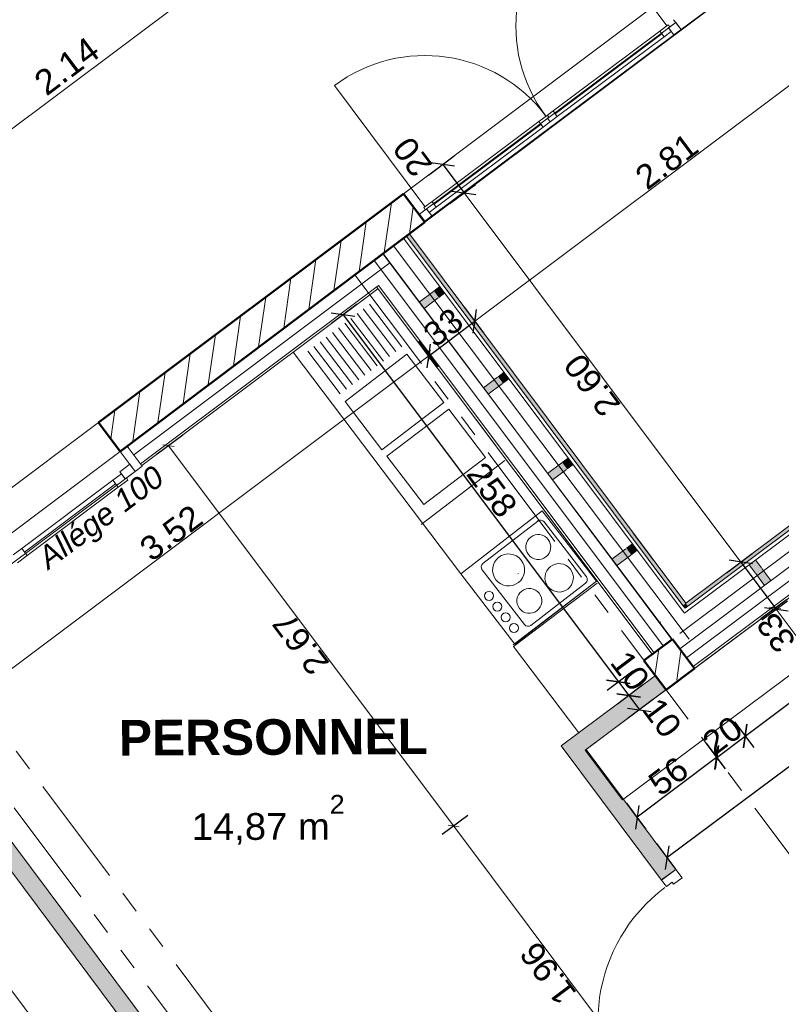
# Model space of a CAD drawing. Extents: x -61922 to 269817, y -51921 to -896.
# Tile 12 of 37: x -48058 to -43774, y -34149 to -28611. Entities that reach past the tile are written whole.
import ezdxf

# ---------------------------------------------------------------- set-up
doc = ezdxf.new("R2010")
doc.units = 0
doc.header["$LTSCALE"] = 0.1
doc.header["$MEASUREMENT"] = 0
doc.linetypes.add('FANTOME2', pattern=[1.25, 0.625, -0.125, 0.125, -0.125, 0.125, -0.125])
doc.layers.get('0').update_dxf_attribs({"lineweight": 9})
doc.layers.get('Defpoints').update_dxf_attribs({"lineweight": 9})
for name, color, linetype, lineweight in [('Cloisons', 7, 'Continuous', 9), ('Cotat_ 1_50', 7, 'Continuous', 9), ('Doublages Inter', 7, 'Continuous', 9), ('Lignes2D', 7, 'Continuous', 9), ('Marques de fenêtre', 7, 'Continuous', 9), ('Mobiliers', 7, 'Continuous', 9), ('Murs Périphériques', 7, 'Continuous', 9), ('Plancher béton', 7, 'Continuous', 9), ('Poteaux', 7, 'Continuous', 9), ('Poutres', 7, 'Continuous', 9), ('Revetement Sols', 7, 'Continuous', 9), ('Texte 2D', 7, 'Continuous', 9)]:
    doc.layers.add(name, color=color, linetype=linetype, lineweight=lineweight)
doc.styles.add('STYLE_GENERE_1', font='arial.ttf')
doc.styles.add('STYLE_GENERE_2', font='swissc.ttf', dxfattribs={"width": 1.25})
doc.styles.add('STYLE_GENERE_6', font='arialbd.ttf')
doc.linetypes.add('ISOLATION', pattern='A,0.0001,-0.1,[134,ltypeshp.shx,S=0.1,R=0,X=-0.1,Y=0],-0.2,[134,ltypeshp.shx,S=0.1,R=180,X=0.1,Y=0],-0.1', length=0.4001)
doc.dimstyles.new('COTATION_EN_M', dxfattribs={"dimtxt": 135, "dimasz": 45, "dimexe": 80, "dimexo": 10, "dimgap": 3, "dimtad": 1, "dimlfac": 0.001, "dimzin": 0, "dimdsep": 46, "dimtxsty": 'STYLE_GENERE_2', "dimblk": 'OBLIQUE', "dimcen": 2.5, "dimclrd": 256, "dimclre": 256, "dimclrt": 256, "dimadec": 0, "dimazin": 0, "dimtfac": 1, "dimtix": 1, "dimtmove": 1, "dimatfit": 3, "dimldrblk": 'OBLIQUE', "dimfxl": 100, "dimfxlon": 1, "dimtfillclr": 256, "dimtolj": 1, "dimtzin": 1, "dimlwd": -1, "dimarcsym": 0})
doc.dimstyles.new('COTE CM', dxfattribs={"dimtxt": 135, "dimasz": 95, "dimexe": 80, "dimexo": 10, "dimgap": 10, "dimtad": 1, "dimdec": 0, "dimlfac": 0.1, "dimzin": 0, "dimtxsty": 'STYLE_GENERE_2', "dimblk": 'OBLIQUE', "dimcen": 0.09, "dimclrd": 256, "dimclre": 256, "dimclrt": 256, "dimadec": 0, "dimazin": 0, "dimtfac": 1, "dimtdec": 0, "dimtmove": 1, "dimatfit": 3, "dimfxl": 100, "dimfxlon": 1, "dimtolj": 1, "dimtzin": 0, "dimarcsym": 0})

# ---------------------------------------------------------------- blocks, each defined once
blk = doc.blocks.new('_Oblique')
at = {"color": 0, "linetype": 'ByBlock', "lineweight": -2}
blk.add_line((-0.5, -0.5), (0.5, 0.5), dxfattribs=at)
blk = doc.blocks.new('*D837')
at = {"lineweight": -2, "transparency": 16777216}
for p, q in [((-41563.2, -31069.5), (-41455.5, -31213.7)), ((-41503.4, -31149.6), (-44417.2, -33324.9)), ((-44477, -33244.8), (-44369.3, -33389))]:
    blk.add_line(p, q, dxfattribs=at)
at = {"layer": 'Defpoints', "color": 0, "transparency": 16777216}
for p in [(-41958, -30540.7), (-44871.8, -32716), (-44417.2, -33324.9)]:
    blk.add_point(p, dxfattribs=at)
at = {"lineweight": -2, "transparency": 16777216, "xscale": 95, "yscale": 95, "zscale": 95}
for p, rotation in [((-41503.4, -31149.6), 36.74354010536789), ((-44417.2, -33324.9), 216.7435401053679)]:
    blk.add_blockref('_Oblique', p, dxfattribs=dict(at, rotation=rotation))
at = {"transparency": 16777216, "insert": (-43007.7, -32173.7), "char_height": 135, "attachment_point": 5, "rotation": 36.7435, "style": 'STYLE_GENERE_2'}
blk.add_mtext('\\A1;364', dxfattribs=at)
blk = doc.blocks.new('*D933')
at = {"lineweight": -2, "ltscale": 10, "transparency": 16777216}
for p, q in [((-45814.4, -30419.8), (-45706.4, -30563.8)), ((-48631.2, -32531.7), (-48523.3, -32675.7))]:
    blk.add_line(p, q, dxfattribs=at)
at = {"ltscale": 10, "transparency": 16777216}
blk.add_line((-48571.2, -32611.7), (-45754.4, -30499.8), dxfattribs=at)
at = {"layer": 'Defpoints', "color": 0, "ltscale": 10, "transparency": 16777216}
for p in [(-46046.4, -30110.3), (-45754.4, -30499.8), (-48854.3, -32234.2)]:
    blk.add_point(p, dxfattribs=at)
at = {"ltscale": 10, "transparency": 16777216, "xscale": 45, "yscale": 45, "zscale": 45}
for p, rotation in [((-45754.4, -30499.8), 36.86038092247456), ((-48571.2, -32611.7), 216.8603809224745)]:
    blk.add_blockref('_Oblique', p, dxfattribs=dict(at, rotation=rotation))
at = {"ltscale": 10, "transparency": 16777216, "insert": (-47206.2, -31497.8), "char_height": 135, "attachment_point": 5, "rotation": 36.8604, "style": 'STYLE_GENERE_2'}
blk.add_mtext('\\A1;3.52', dxfattribs=at)
blk = doc.blocks.new('*D934')
at = {"lineweight": -2, "ltscale": 10, "transparency": 16777216}
for p, q in [((-45557.9, -30227.4), (-45449.9, -30371.5)), ((-45759, -30503.2), (-45497.9, -30307.4)), ((-45819, -30423.2), (-45711, -30567.2))]:
    blk.add_line(p, q, dxfattribs=at)
at = {"layer": 'Defpoints', "color": 0, "ltscale": 10, "transparency": 16777216}
for p in [(-45866.5, -29815.9), (-46051, -30113.7), (-45497.9, -30307.4)]:
    blk.add_point(p, dxfattribs=at)
at = {"lineweight": -2, "ltscale": 10, "transparency": 16777216, "xscale": 95, "yscale": 95, "zscale": 95}
for p, rotation in [((-45497.9, -30307.4), 36.86038092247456), ((-45759, -30503.2), 216.8603809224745)]:
    blk.add_blockref('_Oblique', p, dxfattribs=dict(at, rotation=rotation))
at = {"ltscale": 10, "transparency": 16777216, "insert": (-45675.9, -30341.9), "char_height": 135, "attachment_point": 5, "rotation": 36.8604, "style": 'STYLE_GENERE_2'}
blk.add_mtext('\\A1;33', dxfattribs=at)
blk = doc.blocks.new('*D935')
at = {"lineweight": -2, "ltscale": 10, "transparency": 16777216}
for p, q in [((-43192.3, -28703.8), (-43300.3, -28559.8)), ((-45557.9, -30227.4), (-45449.9, -30371.5))]:
    blk.add_line(p, q, dxfattribs=at)
at = {"ltscale": 10, "transparency": 16777216}
blk.add_line((-45497.9, -30307.4), (-43252.3, -28623.8), dxfattribs=at)
at = {"layer": 'Defpoints', "color": 0, "ltscale": 10, "transparency": 16777216}
for p in [(-43252.3, -28623.8), (-45866.5, -29815.9), (-42062.8, -30210.4)]:
    blk.add_point(p, dxfattribs=at)
at = {"ltscale": 10, "transparency": 16777216, "xscale": 45, "yscale": 45, "zscale": 45}
for p, rotation in [((-43252.3, -28623.8), 36.86038092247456), ((-45497.9, -30307.4), 216.8603809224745)]:
    blk.add_blockref('_Oblique', p, dxfattribs=dict(at, rotation=rotation))
at = {"ltscale": 10, "transparency": 16777216, "insert": (-44418.5, -29407.7), "char_height": 135, "attachment_point": 5, "rotation": 36.8604, "style": 'STYLE_GENERE_2'}
blk.add_mtext('\\A1;2.81', dxfattribs=at)
blk = doc.blocks.new('*D936')
at = {"lineweight": -2, "ltscale": 10, "transparency": 16777216}
for p, q in [((-47140.9, -30947.1), (-47284.9, -31055.1)), ((-45537.1, -33086.2), (-45681.1, -33194.2))]:
    blk.add_line(p, q, dxfattribs=at)
at = {"ltscale": 10, "transparency": 16777216}
blk.add_line((-47220.9, -31007.1), (-45617.1, -33146.2), dxfattribs=at)
at = {"layer": 'Defpoints', "color": 0, "ltscale": 10, "transparency": 16777216}
for p in [(-46043.2, -30124.1), (-44484.7, -32297.1), (-45617.1, -33146.2)]:
    blk.add_point(p, dxfattribs=at)
at = {"ltscale": 10, "transparency": 16777216, "xscale": 45, "yscale": 45, "zscale": 45}
for p, rotation in [((-47220.9, -31007.1), 126.8603809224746), ((-45617.1, -33146.2), 306.8603809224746)]:
    blk.add_blockref('_Oblique', p, dxfattribs=dict(at, rotation=rotation))
at = {"ltscale": 10, "transparency": 16777216, "insert": (-46476.9, -32120.1), "char_height": 135, "attachment_point": 5, "rotation": 126.8604, "style": 'STYLE_GENERE_2'}
blk.add_mtext('\\A1;2.67', dxfattribs=at)
blk = doc.blocks.new('*D937')
at = {"lineweight": -2, "ltscale": 10, "transparency": 16777216}
for p, q in [((-45537.1, -33086.2), (-45681.1, -33194.2)), ((-44358.7, -34658), (-44502.7, -34766))]:
    blk.add_line(p, q, dxfattribs=at)
at = {"ltscale": 10, "transparency": 16777216}
blk.add_line((-45617.1, -33146.2), (-44438.7, -34718), dxfattribs=at)
at = {"layer": 'Defpoints', "color": 0, "ltscale": 10, "transparency": 16777216}
for p in [(-44484.7, -32297.1), (-43836.6, -34266.6), (-44438.7, -34718)]:
    blk.add_point(p, dxfattribs=at)
at = {"ltscale": 10, "transparency": 16777216, "xscale": 45, "yscale": 45, "zscale": 45}
for p, rotation in [((-45617.1, -33146.2), 126.8603809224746), ((-44438.7, -34718), 306.8603809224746)]:
    blk.add_blockref('_Oblique', p, dxfattribs=dict(at, rotation=rotation))
at = {"ltscale": 10, "transparency": 16777216, "insert": (-45085.8, -33975.5), "char_height": 135, "attachment_point": 5, "rotation": 126.8604, "style": 'STYLE_GENERE_2'}
blk.add_mtext('\\A1;1.96', dxfattribs=at)
blk = doc.blocks.new('*D945')
at = {"lineweight": -2, "ltscale": 10, "transparency": 16777216}
for p, q in [((-49175.8, -32475.2), (-49319.8, -32583.2)), ((-46395, -36184.1), (-46539, -36292.1))]:
    blk.add_line(p, q, dxfattribs=at)
at = {"ltscale": 10, "transparency": 16777216}
blk.add_line((-49255.8, -32535.2), (-46475, -36244.1), dxfattribs=at)
at = {"layer": 'Defpoints', "color": 0, "ltscale": 10, "transparency": 16777216}
for p in [(671.9, -896.2), (-48934.3, -32294.2), (-46475, -36244.1)]:
    blk.add_point(p, dxfattribs=at)
at = {"ltscale": 10, "transparency": 16777216, "xscale": 45, "yscale": 45, "zscale": 45}
for p, rotation in [((-49255.8, -32535.2), 126.8603809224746), ((-46475, -36244.1), 306.8603809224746)]:
    blk.add_blockref('_Oblique', p, dxfattribs=dict(at, rotation=rotation))
at = {"ltscale": 10, "transparency": 16777216, "insert": (-47923.2, -34433), "char_height": 135, "attachment_point": 5, "rotation": 126.8604, "style": 'STYLE_GENERE_2'}
blk.add_mtext('\\A1;4.64', dxfattribs=at)
blk = doc.blocks.new('*D947')
at = {"lineweight": -2, "ltscale": 10, "transparency": 16777216}
for p, q in [((-45759, -29485.1), (-45615, -29377.2)), ((-45679, -29425.1), (-45559, -29585.2)), ((-45639, -29645.2), (-45495, -29537.2))]:
    blk.add_line(p, q, dxfattribs=at)
at = {"layer": 'Defpoints', "color": 0, "ltscale": 10, "transparency": 16777216}
for p in [(-45559, -29585.2), (-46059.8, -29710.7), (-45939.9, -29870.7)]:
    blk.add_point(p, dxfattribs=at)
at = {"lineweight": -2, "ltscale": 10, "transparency": 16777216, "xscale": 95, "yscale": 95, "zscale": 95}
for p, rotation in [((-45679, -29425.1), 126.8603809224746), ((-45559, -29585.2), 306.8603809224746)]:
    blk.add_blockref('_Oblique', p, dxfattribs=dict(at, rotation=rotation))
at = {"ltscale": 10, "transparency": 16777216, "insert": (-45848.4, -29382.5), "char_height": 135, "attachment_point": 5, "rotation": 126.8604, "style": 'STYLE_GENERE_2'}
blk.add_mtext('\\A1;20', dxfattribs=at)
blk = doc.blocks.new('*D948')
at = {"lineweight": -2, "ltscale": 10, "transparency": 16777216}
for p, q in [((-45639, -29645.2), (-45495, -29537.2)), ((-44082.2, -31721.6), (-43938.2, -31613.6))]:
    blk.add_line(p, q, dxfattribs=at)
at = {"ltscale": 10, "transparency": 16777216}
blk.add_line((-45559, -29585.2), (-44002.2, -31661.6), dxfattribs=at)
at = {"layer": 'Defpoints', "color": 0, "ltscale": 10, "transparency": 16777216}
for p in [(-45939.9, -29870.7), (-44002.2, -31661.6), (-44472.2, -32014)]:
    blk.add_point(p, dxfattribs=at)
at = {"ltscale": 10, "transparency": 16777216, "xscale": 45, "yscale": 45, "zscale": 45}
for p, rotation in [((-45559, -29585.2), 126.8603809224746), ((-44002.2, -31661.6), 306.8603809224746)]:
    blk.add_blockref('_Oblique', p, dxfattribs=dict(at, rotation=rotation))
at = {"ltscale": 10, "transparency": 16777216, "insert": (-44838.5, -30666.8), "char_height": 135, "attachment_point": 5, "rotation": 126.8604, "style": 'STYLE_GENERE_2'}
blk.add_mtext('\\A1;2.60', dxfattribs=at)
blk = doc.blocks.new('*D949')
at = {"lineweight": -2, "ltscale": 10, "transparency": 16777216}
for p, q in [((-43888.6, -31979.9), (-43744.6, -31871.9)), ((-41413.1, -34948.3), (-41557.1, -35056.3))]:
    blk.add_line(p, q, dxfattribs=at)
at = {"ltscale": 10, "transparency": 16777216}
blk.add_line((-43808.6, -31919.9), (-41493.1, -35008.3), dxfattribs=at)
at = {"layer": 'Defpoints', "color": 0, "ltscale": 10, "transparency": 16777216}
for p in [(-44423.2, -32380.7), (-41147.1, -34748.8), (-41493.1, -35008.3)]:
    blk.add_point(p, dxfattribs=at)
at = {"ltscale": 10, "transparency": 16777216, "xscale": 45, "yscale": 45, "zscale": 45}
for p, rotation in [((-43808.6, -31919.9), 126.8603809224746), ((-41493.1, -35008.3), 306.8603809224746)]:
    blk.add_blockref('_Oblique', p, dxfattribs=dict(at, rotation=rotation))
at = {"ltscale": 10, "transparency": 16777216, "insert": (-42708.7, -33507.5), "char_height": 135, "attachment_point": 5, "rotation": 126.8604, "style": 'STYLE_GENERE_2'}
blk.add_mtext('\\A1;3.86', dxfattribs=at)
blk = doc.blocks.new('*D950')
at = {"lineweight": -2, "ltscale": 10, "transparency": 16777216}
for p, q in [((-44081.9, -31721.3), (-43937.8, -31613.3)), ((-44001.8, -31661.3), (-43802.9, -31926.6)), ((-43883, -31986.6), (-43738.9, -31878.7))]:
    blk.add_line(p, q, dxfattribs=at)
at = {"layer": 'Defpoints', "color": 0, "ltscale": 10, "transparency": 16777216}
for p in [(-43802.9, -31926.6), (-44472.2, -32014), (-44282.9, -32286.5)]:
    blk.add_point(p, dxfattribs=at)
at = {"lineweight": -2, "ltscale": 10, "transparency": 16777216, "xscale": 95, "yscale": 95, "zscale": 95}
for p, rotation in [((-44001.8, -31661.3), 126.8603809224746), ((-43802.9, -31926.6), 306.8603809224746)]:
    blk.add_blockref('_Oblique', p, dxfattribs=dict(at, rotation=rotation))
at = {"ltscale": 10, "transparency": 16777216, "insert": (-43803.4, -32058.9), "char_height": 135, "attachment_point": 5, "rotation": 126.8604, "style": 'STYLE_GENERE_2'}
blk.add_mtext('\\A1;33', dxfattribs=at)
blk = doc.blocks.new('*D985')
at = {"lineweight": -2, "ltscale": 10, "transparency": 16777216}
for p, q in [((-46159.5, -30211.5), (-46303.5, -30319.5)), ((-46239.5, -30271.5), (-44690.2, -32335)), ((-44610.2, -32275), (-44754.2, -32383.1))]:
    blk.add_line(p, q, dxfattribs=at)
at = {"layer": 'Defpoints', "color": 0, "ltscale": 10, "transparency": 16777216}
for p in [(-46043.2, -30124.1), (-44493.1, -32187), (-44690.2, -32335)]:
    blk.add_point(p, dxfattribs=at)
at = {"lineweight": -2, "ltscale": 10, "transparency": 16777216, "xscale": 95, "yscale": 95, "zscale": 95}
for p, rotation in [((-46239.5, -30271.5), 126.8992597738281), ((-44690.2, -32335), 306.8992597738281)]:
    blk.add_blockref('_Oblique', p, dxfattribs=dict(at, rotation=rotation))
at = {"ltscale": 10, "transparency": 16777216, "insert": (-45401.4, -31255.6), "char_height": 135, "attachment_point": 5, "rotation": 306.8993, "style": 'STYLE_GENERE_2'}
blk.add_mtext('\\A1;258', dxfattribs=at)
blk = doc.blocks.new('*D986')
at = {"lineweight": -2, "ltscale": 10, "transparency": 16777216}
for p, q in [((-44610.2, -32275), (-44754.2, -32383.1)), ((-44690.2, -32335), (-44632.3, -32412.2)), ((-44552.3, -32352.1), (-44696.3, -32460.2))]:
    blk.add_line(p, q, dxfattribs=at)
at = {"layer": 'Defpoints', "color": 0, "ltscale": 10, "transparency": 16777216}
for p in [(-44493.1, -32187), (-44482.6, -32299.8), (-44632.3, -32412.2)]:
    blk.add_point(p, dxfattribs=at)
at = {"lineweight": -2, "ltscale": 10, "transparency": 16777216, "xscale": 95, "yscale": 95, "zscale": 95}
for p, rotation in [((-44690.2, -32335), 126.8992597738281), ((-44632.3, -32412.2), 306.8992597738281)]:
    blk.add_blockref('_Oblique', p, dxfattribs=dict(at, rotation=rotation))
at = {"ltscale": 10, "transparency": 16777216, "insert": (-44624.9, -32273.2), "char_height": 135, "attachment_point": 5, "rotation": 306.8993, "style": 'STYLE_GENERE_2'}
blk.add_mtext('\\A1;10', dxfattribs=at)
blk = doc.blocks.new('*D987')
at = {"lineweight": -2, "ltscale": 10, "transparency": 16777216}
for p, q in [((-44552.3, -32352.1), (-44696.3, -32460.2)), ((-44492.3, -32432.1), (-44636.2, -32540.2)), ((-44632.3, -32412.2), (-44572.2, -32492.1))]:
    blk.add_line(p, q, dxfattribs=at)
at = {"layer": 'Defpoints', "color": 0, "ltscale": 10, "transparency": 16777216}
for p in [(-44482.6, -32299.8), (-44422.7, -32379.8), (-44572.2, -32492.1)]:
    blk.add_point(p, dxfattribs=at)
at = {"lineweight": -2, "ltscale": 10, "transparency": 16777216, "xscale": 95, "yscale": 95, "zscale": 95}
for p, rotation in [((-44632.3, -32412.2), 126.8992597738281), ((-44572.2, -32492.1), 306.8992597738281)]:
    blk.add_blockref('_Oblique', p, dxfattribs=dict(at, rotation=rotation))
at = {"ltscale": 10, "transparency": 16777216, "insert": (-44444.9, -32537.3), "char_height": 135, "attachment_point": 5, "rotation": 306.8993, "style": 'STYLE_GENERE_2'}
blk.add_mtext('\\A1;10', dxfattribs=at)
blk = doc.blocks.new('*D988')
at = {"lineweight": -2, "ltscale": 10, "transparency": 16777216}
for p, q in [((-44037.1, -32560.2), (-43929, -32704.2)), ((-44137, -32760.3), (-43977.1, -32640.2)), ((-44197.1, -32680.3), (-44089, -32824.3))]:
    blk.add_line(p, q, dxfattribs=at)
at = {"layer": 'Defpoints', "color": 0, "ltscale": 10, "transparency": 16777216}
for p in [(-44262.7, -32259.8), (-44422.7, -32379.8), (-43977.1, -32640.2)]:
    blk.add_point(p, dxfattribs=at)
at = {"lineweight": -2, "ltscale": 10, "transparency": 16777216, "xscale": 95, "yscale": 95, "zscale": 95}
for p, rotation in [((-43977.1, -32640.2), 36.89925977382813), ((-44137, -32760.3), 216.8992597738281)]:
    blk.add_blockref('_Oblique', p, dxfattribs=dict(at, rotation=rotation))
at = {"ltscale": 10, "transparency": 16777216, "insert": (-44104.7, -32636.8), "char_height": 135, "attachment_point": 5, "rotation": 36.8993, "style": 'STYLE_GENERE_2'}
blk.add_mtext('\\A1;20', dxfattribs=at)
blk = doc.blocks.new('*D989')
at = {"lineweight": -2, "ltscale": 10, "transparency": 16777216}
for p, q in [((-44197.9, -32680.9), (-44089.8, -32824.9)), ((-44137.8, -32760.9), (-44585.6, -33097.1)), ((-44645.7, -33017.2), (-44537.6, -33161.1))]:
    blk.add_line(p, q, dxfattribs=at)
at = {"layer": 'Defpoints', "color": 0, "ltscale": 10, "transparency": 16777216}
for p in [(-44423.2, -32380.7), (-44871.8, -32716), (-44585.6, -33097.1)]:
    blk.add_point(p, dxfattribs=at)
at = {"lineweight": -2, "ltscale": 10, "transparency": 16777216, "xscale": 95, "yscale": 95, "zscale": 95}
for p, rotation in [((-44137.8, -32760.9), 36.89925977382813), ((-44585.6, -33097.1), 216.8992597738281)]:
    blk.add_blockref('_Oblique', p, dxfattribs=dict(at, rotation=rotation))
at = {"ltscale": 10, "transparency": 16777216, "insert": (-44409.3, -32865.6), "char_height": 135, "attachment_point": 5, "rotation": 36.8993, "style": 'STYLE_GENERE_2'}
blk.add_mtext('\\A1;56', dxfattribs=at)
blk = doc.blocks.new('*D990')
at = {"lineweight": -2, "ltscale": 10, "transparency": 16777216}
for p, q in [((-41730.7, -30828.6), (-41622.6, -30972.5)), ((-43977.1, -32640.2), (-41670.7, -30908.5)), ((-44037.1, -32560.2), (-43929, -32704.2))]:
    blk.add_line(p, q, dxfattribs=at)
at = {"layer": 'Defpoints', "color": 0, "ltscale": 10, "transparency": 16777216}
for p in [(-41950.9, -30535.4), (-41670.7, -30908.5), (-44262.4, -32260.2)]:
    blk.add_point(p, dxfattribs=at)
at = {"lineweight": -2, "ltscale": 10, "transparency": 16777216, "xscale": 95, "yscale": 95, "zscale": 95}
for p, rotation in [((-41670.7, -30908.5), 36.89925977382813), ((-43977.1, -32640.2), 216.8992597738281)]:
    blk.add_blockref('_Oblique', p, dxfattribs=dict(at, rotation=rotation))
at = {"ltscale": 10, "transparency": 16777216, "insert": (-42871.5, -31710.9), "char_height": 135, "attachment_point": 5, "rotation": 36.8993, "style": 'STYLE_GENERE_2'}
blk.add_mtext('\\A1;288', dxfattribs=at)

msp = doc.modelspace()

# ---------------------------------------------------------------- hatches: boundary and pattern name
at = {"layer": 'Cloisons'}
msp.add_hatch(color=256, dxfattribs=at).paths.add_polyline_path([(-48934.286, -32294.152), (-46156.474, -36005.306), (-46076.464, -35945.319), (-48854.257, -32234.19)], flags=0)
at = {"layer": 'Cloisons', "linetype": 'Continuous', "lineweight": 60}
for color, points in [(256, [(-45011.75, -32695.859), (-44871.787, -32716.007), (-44422.794, -32379.934), (-44482.718, -32299.877)]), (7, [(-44447.655, -33449.855), (-44367.584, -33389.951), (-44871.787, -32716.007), (-45011.75, -32695.859)])]:
    msp.add_hatch(color=color, dxfattribs=at).paths.add_polyline_path(points, flags=0)
at = {"layer": 'Doublages Inter', "linetype": 'Continuous', "lineweight": 60}
msp.add_hatch(color=256, dxfattribs=at).paths.add_polyline_path([(-44500.041, -32179.418), (-44500.017, -32179.45), (-44388.003, -32095.468), (-44388.084, -32095.361)], flags=0)
at = {"layer": 'Murs Périphériques', "linetype": 'Continuous', "lineweight": 15}
h = msp.add_hatch(dxfattribs=at)
h.set_pattern_fill('ANSI31', scale=1000, style=0)
h.set_pattern_definition([(81.8604, (-49431.77, -45033.68), (-123.7407, 17.6982), [])])
h.paths.add_polyline_path([(-45779.033, -29750.114), (-45899.006, -29590.094), (-47614.958, -30876.612), (-47494.984, -31036.632)], flags=0)
at = {"layer": 'Murs Périphériques', "linetype": 'Continuous', "lineweight": 9}
for points in [[(-44311.404, -31893.413), (-45866.477, -29815.837), (-45882.489, -29827.822), (-44327.415, -31905.398)], [(-45727.774, -30137.977), (-45701.232, -30173.436), (-45667.613, -30148.272), (-45694.154, -30112.812)], [(-45783.696, -30235.161), (-45701.232, -30173.436), (-45727.774, -30137.977), (-45810.238, -30199.701)], [(-42062.827, -30210.357), (-44311.39, -31893.415), (-44299.405, -31909.427), (-42056.171, -30230.357)], [(-45422.731, -30717.409), (-45340.267, -30655.685), (-45366.809, -30620.225), (-45449.273, -30681.949)], [(-45366.809, -30620.225), (-45340.267, -30655.685), (-45306.648, -30630.521), (-45333.19, -30595.061)], [(-45061.767, -31199.658), (-44979.302, -31137.933), (-45005.844, -31102.473), (-45088.308, -31164.198)], [(-45005.844, -31102.473), (-44979.302, -31137.933), (-44945.683, -31112.769), (-44972.225, -31077.309)], [(-44644.88, -31584.721), (-44618.338, -31620.181), (-44584.719, -31595.017), (-44611.261, -31559.557)], [(-44700.802, -31681.906), (-44618.338, -31620.181), (-44644.88, -31584.721), (-44727.344, -31646.446)], [(-43920.885, -31721.277), (-43885.425, -31694.735), (-43919.098, -31649.748), (-43954.558, -31676.289)], [(-43920.885, -31721.277), (-43867.669, -31792.373), (-43832.209, -31765.831), (-43885.425, -31694.735)], [(-44311.398, -31893.421), (-44327.415, -31905.398), (-44315.425, -31921.417)], [(-44311.39, -31893.415), (-44315.425, -31921.417), (-44299.405, -31909.427)]]:
    msp.add_hatch(color=256, dxfattribs=at).paths.add_polyline_path(points, flags=0)
at = {"layer": 'Poteaux', "linetype": 'Continuous', "lineweight": 15}
h = msp.add_hatch(dxfattribs=at)
h.set_pattern_fill('ANSI31', scale=1000, style=0)
h.set_pattern_definition([(81.8604, (-47942.74, -41470.29), (-123.7407, 17.6982), [])])
h.paths.add_polyline_path([(-44268.902, -32256.142), (-44388.876, -32096.122), (-44548.895, -32216.096), (-44428.922, -32376.116)], flags=0)

# ---------------------------------------------------------------- linework, layer by layer
at = {"lineweight": 50}
for p, q in [((-47614.958, -30876.612), (-45899.006, -29590.094)), ((-45899.006, -29590.094), (-45779.033, -29750.114)), ((-45779.033, -29750.114), (-47492.928, -31039.286)), ((-47492.963, -31039.313), (-47614.958, -30876.612)), ((-44386.655, -32094.457), (-44546.675, -32214.431)), ((-44262.416, -32260.156), (-44386.655, -32094.457)), ((-44546.675, -32214.431), (-44422.659, -32379.833)), ((-44422.659, -32379.833), (-44262.416, -32260.156))]:
    msp.add_line(p, q, dxfattribs=at)
for p, q in [((-46040.575, -30105.912), (-47378.373, -31108.801)), ((-46043.179, -30124.112), (-47370.575, -31119.203)), ((-48335.047, -31416.492), (-47614.958, -30876.612))]:
    msp.add_line(p, q)
msp.add_lwpolyline([(-47408.982, -31151.327), (-47368.977, -31121.334), (-47452.958, -31009.32), (-47492.963, -31039.313)], close=True)
at = {"layer": 'Cloisons'}
for p, q in [((-44338.271, -28667.289), (-43298.724, -27890.526)), ((-44417.231, -28645.148), (-44926.016, -27964.239)), ((-45810.125, -29704.663), (-44368.199, -28627.236)), ((-44338.271, -28667.289), (-45780.197, -29744.716)), ((-44338.271, -28667.289), (-45780.197, -29744.716)), ((-44457.285, -28675.077), (-45058.087, -29124.005)), ((-44445.313, -28691.098), (-45046.116, -29140.026)), ((-44433.342, -28707.12), (-45034.145, -29156.047)), ((-45779.05, -29662.718), (-46287.835, -28981.809)), ((-45058.087, -29124.005), (-45090.13, -29147.948)), ((-45034.145, -29156.047), (-45058.087, -29124.005)), ((-45138.194, -29183.862), (-45090.13, -29147.948)), ((-45090.13, -29147.948), (-45081.152, -29159.964)), ((-45090.13, -29147.948), (-45081.152, -29159.964)), ((-45081.152, -29159.964), (-45089.162, -29165.949)), ((-45081.152, -29159.964), (-45089.162, -29165.949)), ((-45089.162, -29165.949), (-45074.198, -29185.976)), ((-45089.162, -29165.949), (-45074.198, -29185.976)), ((-45074.198, -29185.976), (-45034.145, -29156.047)), ((-45738.997, -29632.79), (-45138.194, -29183.862)), ((-45727.026, -29648.811), (-45126.223, -29199.883)), ((-45715.054, -29664.832), (-45114.252, -29215.905)), ((-45074.198, -29185.976), (-45114.252, -29215.905)), ((-45810.125, -29704.663), (-45770.072, -29674.734)), ((-45738.997, -29632.79), (-45785.459, -29667.507)), ((-45785.459, -29667.507), (-45778.083, -29680.72)), ((-45778.083, -29680.72), (-45770.072, -29674.734)), ((-45770.072, -29674.734), (-45740.143, -29714.788)), ((-45770.072, -29674.734), (-45755.108, -29694.761)), ((-45755.108, -29694.761), (-45715.054, -29664.832)), ((-45715.054, -29664.832), (-45738.997, -29632.79)), ((-48934.286, -32294.152), (-46156.474, -36005.306)), ((-44367.584, -33389.951), (-44331.641, -33437.994)), ((-44447.655, -33449.855), (-44439.648, -33443.865)), ((-44331.641, -33437.994), (-44379.684, -33473.936)), ((-44420.698, -33485.888), (-44447.655, -33449.855)), ((-44388.669, -33461.926), (-44420.698, -33485.888)), ((-44379.684, -33473.936), (-44388.669, -33461.926))]:
    msp.add_line(p, q, dxfattribs=at)
at = {"layer": 'Cloisons', "color": 59, "linetype": 'Continuous', "lineweight": 20}
for p, q in [((-44408.253, -28657.164), (-44368.199, -28627.236)), ((-44368.199, -28627.236), (-44338.271, -28667.289)), ((-44457.285, -28675.077), (-44410.823, -28640.36)), ((-44433.342, -28707.12), (-44457.285, -28675.077)), ((-44393.288, -28677.191), (-44433.342, -28707.12)), ((-44410.823, -28640.36), (-44400.242, -28651.179)), ((-44400.242, -28651.179), (-44408.253, -28657.164)), ((-44378.324, -28697.218), (-44408.253, -28657.164)), ((-44408.253, -28657.164), (-44393.288, -28677.191)), ((-44338.271, -28667.289), (-44378.324, -28697.218)), ((-45114.252, -29215.905), (-45138.194, -29183.862)), ((-45780.197, -29744.716), (-45810.125, -29704.663)), ((-45740.143, -29714.788), (-45780.197, -29744.716)), ((-44375.591, -33395.941), (-44367.584, -33389.951)), ((-44439.648, -33443.865), (-44375.591, -33395.941))]:
    msp.add_line(p, q, dxfattribs=at)
at = {"layer": 'Cloisons', "color": 7, "linetype": 'Continuous'}
for p, q in [((-44338.271, -28667.289), (-44380.171, -28611.214)), ((-46076.464, -35945.319), (-48854.257, -32234.19)), ((-45011.75, -32695.859), (-44447.655, -33449.855)), ((-44367.584, -33389.951), (-44871.787, -32716.007)), ((-44367.584, -33389.951), (-44447.655, -33449.855))]:
    msp.add_line(p, q, dxfattribs=at)
at = {"layer": 'Cloisons', "linetype": 'Continuous'}
for p, q in [((-45822.097, -29688.641), (-45780.197, -29744.716)), ((-44482.65, -32299.826), (-45011.75, -32695.859)), ((-44871.787, -32716.007), (-44375.866, -32344.808))]:
    msp.add_line(p, q, dxfattribs=at)
at = {"layer": 'Cloisons', "color": 7, "linetype": 'ISOLATION', "ltscale": 1800}
for p, q in [((-44292.794, -32095.308), (-45956.445, -29883.561)), ((-42017.867, -30320.679), (-44344.45, -32062.606))]:
    msp.add_line(p, q, dxfattribs=at)
at = {"layer": 'Cloisons', "color": 7, "linetype": 'ISOLATION', "ltscale": 1550}
for p, q in [((-45975.463, -29978.96), (-47415.82, -31058.854)), ((-44438.791, -32133.546), (-46061.956, -29967.14)), ((-41980.992, -30458.006), (-44307.575, -32199.934))]:
    msp.add_line(p, q, dxfattribs=at)
at = {"layer": 'Cloisons'}
for centre, radius, start, end in [((-44417.231, -28645.148), 850, 126.767588, 216.767588), ((-45779.05, -29662.718), 850, 36.767588, 126.767588), ((-43865.602, -34244.55), 940, 126.801625, 216.801625)]:
    msp.add_arc(centre, radius, start, end, dxfattribs=at)
at = {"layer": 'Cotat_ 1_50', "color": 7, "linetype": 'Continuous', "lineweight": 5}
msp.add_line((-48562.043, -29569.12), (-46845.171, -28284.035), dxfattribs=at)
msp.add_line((-48562.043, -29569.12), (-46845.171, -28284.035), dxfattribs=at)
at = {"layer": 'Cotat_ 1_50', "linetype": 'Continuous', "lineweight": 20}
for p, q in [((-45123.352, -29258.523), (-45273.371, -29370.998)), ((-45123.352, -29258.523), (-45273.371, -29370.998)), ((-45378.117, -30776.195), (-45265.642, -30926.213)), ((-45490.131, -30860.176), (-45377.656, -31010.195)), ((-45490.131, -30860.176), (-45377.656, -31010.195)), ((-44495.222, -31649.164), (-44607.458, -31498.966)), ((-44495.222, -31649.164), (-44607.458, -31498.966))]:
    msp.add_line(p, q, dxfattribs=at)
at = {"layer": 'Doublages Inter', "color": 7, "linetype": 'Continuous'}
msp.add_line((-46013.316, -29930.697), (-47492.928, -31039.286), dxfattribs=at)
at = {"layer": 'Doublages Inter', "linetype": 'Continuous'}
for p, q in [((-44388.003, -32095.468), (-46013.316, -29930.697)), ((-46050.977, -30113.71), (-44500.017, -32179.45)), ((-46040.581, -30105.904), (-44489.621, -32171.644)), ((-44375.866, -32344.808), (-41950.852, -30535.357))]:
    msp.add_line(p, q, dxfattribs=at)
at = {"layer": 'Doublages Inter', "color": 7, "linetype": 'Continuous', "lineweight": 20}
msp.add_line((-47492.928, -31039.286), (-48213.189, -31578.938), dxfattribs=at)
at = {"layer": 'Doublages Inter', "color": 59, "linetype": 'Continuous', "lineweight": 20}
msp.add_line((-47492.928, -31039.286), (-48213.189, -31578.938), dxfattribs=at)
at = {"layer": 'Doublages Inter'}
for p, q in [((-48213.189, -31578.938), (-47492.928, -31039.286)), ((-47408.982, -31151.327), (-47492.928, -31039.286)), ((-47494.983, -31153.285), (-47438.962, -31111.313)), ((-47438.962, -31111.313), (-47408.982, -31151.327)), ((-48129.243, -31690.978), (-47408.982, -31151.327)), ((-47485.989, -31165.29), (-47534.006, -31201.267)), ((-47465.002, -31193.3), (-47494.983, -31153.285)), ((-47465.002, -31193.3), (-47485.989, -31165.29)), ((-47408.982, -31151.327), (-47465.002, -31193.3)), ((-48046.192, -31585.019), (-47534.006, -31201.267)), ((-48031.202, -31605.026), (-47519.016, -31221.274)), ((-47534.006, -31201.267), (-47504.025, -31241.281)), ((-47504.025, -31241.281), (-47449.606, -31200.507)), ((-47456.999, -31187.304), (-47465.002, -31193.3)), ((-47449.606, -31200.507), (-47456.999, -31187.304)), ((-48016.211, -31625.033), (-47504.025, -31241.281)), ((-48094.209, -31620.995), (-48046.192, -31585.019)), ((-48046.192, -31585.019), (-48016.211, -31625.033)), ((-48016.211, -31625.033), (-48070.631, -31665.807))]:
    msp.add_line(p, q, dxfattribs=at)
at = {"layer": 'Lignes2D', "color": 7}
for p, q in [((-45908.094, -30451.744), (-46091.115, -30211.602)), ((-45977.424, -30504.582), (-46160.445, -30264.441)), ((-45942.759, -30478.163), (-46125.78, -30238.022)), ((-46081.418, -30583.841), (-46264.439, -30343.699)), ((-46046.753, -30557.421), (-46229.774, -30317.28)), ((-46012.088, -30531.002), (-46195.109, -30290.86)), ((-46150.747, -30636.679), (-46333.769, -30396.538)), ((-46116.083, -30610.26), (-46299.104, -30370.119)), ((-46220.077, -30689.518), (-46403.098, -30449.377)), ((-46185.412, -30663.099), (-46368.433, -30422.957)), ((-46254.742, -30715.937), (-46437.763, -30475.796)), ((-45880.06, -30492.878), (-46228.09, -30758.126)), ((-45673.166, -30764.342), (-45880.06, -30492.878)), ((-46228.09, -30758.126), (-46021.197, -31029.59)), ((-46021.197, -31029.59), (-45673.166, -30764.342)), ((-45644.746, -30801.632), (-45992.776, -31066.88)), ((-45437.852, -31073.096), (-45644.746, -30801.632)), ((-45992.776, -31066.88), (-45785.883, -31338.344)), ((-45329.092, -31091.245), (-45799.049, -31449.417)), ((-45785.883, -31338.344), (-45437.852, -31073.096))]:
    msp.add_line(p, q, dxfattribs=at)
at = {"layer": 'Mobiliers', "color": 7, "linetype": 'Continuous', "lineweight": 20}
for p, q in [((-46520.468, -30481.914), (-45577.659, -31728.071)), ((-41957.994, -30540.687), (-44877, -32718.735)), ((-41955.168, -30522.357), (-44270.215, -32249.755)), ((-44667.69, -32999.251), (-41834.664, -30885.357)), ((-44877, -32718.735), (-44667.69, -32999.251))]:
    msp.add_line(p, q, dxfattribs=at)
at = {"layer": 'Mobiliers', "linetype": 'Continuous', "lineweight": 20}
for p, q in [((-45577.659, -31728.071), (-45118.512, -31373.693)), ((-45280.384, -32137.121), (-44912.378, -32621.479))]:
    msp.add_line(p, q, dxfattribs=at)
at = {"layer": 'Mobiliers', "color": 7}
for p, q in [((-44813.014, -31769.509), (-45283.054, -32126.631)), ((-44809.893, -31779.651), (-45280.384, -32137.121))]:
    msp.add_line(p, q, dxfattribs=at)
at = {"layer": 'Murs Périphériques'}
for p, q in [((-43418.697, -27730.506), (-45899.006, -29590.094)), ((-43298.724, -27890.526), (-45779.033, -29750.114))]:
    msp.add_line(p, q, dxfattribs=at)
at = {"layer": 'Murs Périphériques', "color": 7, "linetype": 'Continuous'}
msp.add_line((-45899.006, -29590.094), (-47614.958, -30876.612), dxfattribs=at)
at = {"layer": 'Murs Périphériques', "linetype": 'Continuous'}
msp.add_line((-45899.006, -29590.094), (-45779.033, -29750.114), dxfattribs=at)
at = {"layer": 'Murs Périphériques', "linetype": 'Continuous', "lineweight": 20}
for p, q in [((-45866.477, -29815.837), (-46014.584, -29926.695)), ((-44343.427, -31917.383), (-45898.5, -29839.807)), ((-44327.415, -31905.398), (-45882.489, -29827.822)), ((-44311.398, -31893.421), (-45866.477, -29815.837)), ((-46014.584, -29926.695), (-44390.082, -32097.027)), ((-42062.827, -30210.357), (-44311.398, -31893.421)), ((-42056.171, -30230.357), (-44299.405, -31909.427)), ((-42049.515, -30250.357), (-44287.421, -31925.438)), ((-44345.173, -32149.786), (-42001.258, -30395.357)), ((-44319.451, -31949.414), (-44343.427, -31917.383)), ((-44315.425, -31921.417), (-44327.415, -31905.398)), ((-44287.421, -31925.438), (-44319.451, -31949.414)), ((-44299.405, -31909.427), (-44315.425, -31921.417))]:
    msp.add_line(p, q, dxfattribs=at)
at = {"layer": 'Murs Périphériques', "linetype": 'Continuous', "lineweight": 9}
for p, q in [((-46007.509, -29921.4), (-46009.118, -29933.998)), ((-45728.197, -30137.411), (-45694.578, -30112.246)), ((-45810.661, -30199.135), (-45731.291, -30139.726)), ((-45783.696, -30235.161), (-45704.326, -30175.752)), ((-45701.232, -30173.436), (-45667.613, -30148.272)), ((-45449.697, -30681.384), (-45370.327, -30621.975)), ((-45367.233, -30619.659), (-45333.613, -30594.495)), ((-45422.731, -30717.409), (-45343.361, -30658)), ((-45340.267, -30655.685), (-45306.648, -30630.521)), ((-45088.732, -31163.632), (-45009.362, -31104.223)), ((-45006.268, -31101.907), (-44972.649, -31076.743)), ((-44979.302, -31137.933), (-44945.683, -31112.769)), ((-45061.767, -31199.658), (-44982.396, -31140.249)), ((-44645.303, -31584.155), (-44611.684, -31558.991)), ((-44727.767, -31645.88), (-44648.397, -31586.471)), ((-44618.338, -31620.181), (-44584.719, -31595.017)), ((-44700.802, -31681.906), (-44621.432, -31622.497)), ((-43885.425, -31694.735), (-43919.098, -31649.748)), ((-43921.45, -31721.701), (-43955.124, -31676.713)), ((-43868.235, -31792.796), (-43919.135, -31724.795)), ((-43832.209, -31765.831), (-43883.109, -31697.829)), ((-44465.235, -31996.624), (-44452.101, -31998.725)), ((-44388.88, -32096.125), (-44391.013, -32095.784))]:
    msp.add_line(p, q, dxfattribs=at)
at = {"layer": 'Murs Périphériques', "color": 7}
for p, q in [((-45577.659, -31728.071), (-45118.512, -31373.693)), ((-45118.512, -31373.693), (-44813.014, -31769.509)), ((-45143.722, -31431.046), (-45452.459, -31669.335)), ((-44870.367, -31744.299), (-45108.656, -31435.562)), ((-45272.161, -32123.887), (-45577.659, -31728.071)), ((-45456.975, -31704.401), (-45218.686, -32013.138)), ((-44813.014, -31769.509), (-45272.161, -32123.887)), ((-45183.62, -32017.654), (-44874.883, -31779.365))]:
    msp.add_line(p, q, dxfattribs=at)
for centre in [(-45418.178, -31851.559), (-45371.62, -31911.881), (-45325.062, -31972.204), (-45278.504, -32032.526)]:
    msp.add_circle(centre, 25.4, dxfattribs=at)
for centre, radius, start, end in [((-45128.447, -31450.837), 25, 37.661608, 127.661608), ((-45141.107, -31576.824), 70, 37.661608, 217.661608), ((-45141.107, -31576.824), 70, 217.661608, 37.661608), ((-45308.142, -31705.744), 90, 37.661608, 217.661608), ((-45437.184, -31689.126), 25, 127.661608, 217.661608), ((-45308.142, -31705.744), 90, 217.661608, 37.661608), ((-45023.7, -31750.218), 80, 37.661608, 217.661608), ((-45023.7, -31750.218), 80, 217.661608, 37.661608), ((-44890.158, -31759.574), 25, 307.661608, 37.661608), ((-45191.526, -31879.75), 70, 37.661608, 217.661608), ((-45191.526, -31879.75), 70, 217.661608, 37.661608), ((-45198.895, -31997.863), 25, 217.661608, 307.661608)]:
    msp.add_arc(centre, radius, start, end, dxfattribs=at)
for p in [(-45143.722, -31431.046), (-45456.975, -31704.401), (-44870.367, -31744.299), (-45183.62, -32017.654)]:
    msp.add_point(p, dxfattribs=at)
at = {"layer": 'Plancher béton', "color": 7}
msp.add_line((-45252.233, -31725.21), (-45255.393, -31727.596), dxfattribs=at)
at = {"layer": 'Poteaux', "linetype": 'Continuous'}
for p, q in [((-44386.655, -32094.457), (-44546.675, -32214.431)), ((-44546.675, -32214.431), (-44426.701, -32374.451))]:
    msp.add_line(p, q, dxfattribs=at)
at = {"layer": 'Poteaux', "color": 7, "linetype": 'Continuous'}
msp.add_line((-44266.681, -32254.477), (-44386.655, -32094.457), dxfattribs=at)
at = {"layer": 'Poutres', "color": 7, "linetype": 'FANTOME2', "ltscale": 10000}
for p, q in [((-46172.926, -30045.591), (-42106.792, -35468.385)), ((-48678.693, -31924.253), (-44612.552, -37347.055)), ((-48838.707, -32044.235), (-44772.572, -37467.029))]:
    msp.add_line(p, q, dxfattribs=at)

# ---------------------------------------------------------------- texts
at = {"layer": 'Cotat_ 1_50', "color": 7, "lineweight": 5, "insert": (-47991.703, -28932.369), "char_height": 140, "attachment_point": 1, "rotation": 36.814993, "style": 'STYLE_GENERE_2'}
msp.add_mtext('2.14', dxfattribs=at)
at = {"layer": 'Marques de fenêtre', "color": 7, "linetype": 'Continuous', "lineweight": 25, "insert": (-47872.776, -31736.066), "char_height": 125, "attachment_point": 7, "rotation": 36.842149, "style": 'STYLE_GENERE_1'}
msp.add_mtext('{\\fArial|b0|i1|c0|p34;Allége 100}', dxfattribs=at)
at = {"layer": 'Revetement Sols', "color": 7, "linetype": 'Continuous', "lineweight": 20, "insert": (-47090.137, -33252.005), "char_height": 150, "attachment_point": 7, "rotation": 0.057952, "style": 'STYLE_GENERE_2'}
msp.add_mtext('{14,87 m\\A1{\\H0.7x;\\S2^  ;}}', dxfattribs=at)
at = {"layer": 'Texte 2D', "color": 7, "style": 'STYLE_GENERE_6'}
msp.add_text('PERSONNEL', height=200, rotation=0.298585, dxfattribs=at).set_placement((-47500.031, -32750.123))

# ---------------------------------------------------------------- dimensions: what is measured, and where the dimension line sits
at = {"ltscale": 10}
for base, p1, p2, angle, dimstyle, picture, middle in [((-46475.035, -36244.115), (-48934.286, -32294.152), (671.887, -896.158), 126.860381, 'COTATION_EN_M', '*D945', (-47923.248, -34433.018)), ((-43252.305, -28623.838), (-45866.453, -29815.87), (-42062.827, -30210.357), 36.860381, 'COTATION_EN_M', '*D935', (-44418.522, -29407.728)), ((-44002.22, -31661.618), (-45939.864, -29870.695), (-44472.229, -32014.003), 126.860381, 'COTATION_EN_M', '*D948', (-44838.537, -30666.812)), ((-45497.896, -30307.449), (-46050.977, -30113.71), (-45866.453, -29815.87), 36.860381, 'COTE CM', '*D934', (-45675.948, -30341.942)), ((-45754.401, -30499.761), (-48854.257, -32234.19), (-46046.408, -30110.285), 36.860381, 'COTATION_EN_M', '*D933', (-47206.246, -31497.798)), ((-45617.14, -33146.193), (-46043.179, -30124.112), (-44484.667, -32297.132), 126.860381, 'COTATION_EN_M', '*D936', (-46476.938, -32120.068)), ((-44690.193, -32335.033), (-46043.179, -30124.112), (-44493.088, -32187.046), 306.89926, 'COTE CM', '*D985', (-45401.359, -31255.605)), ((-41670.66, -30908.548), (-44262.416, -32260.156), (-41950.852, -30535.357), 36.89926, 'COTE CM', '*D990', (-42871.53, -31710.894)), ((-41493.097, -35008.274), (-44423.247, -32380.738), (-41147.064, -34748.839), 126.860381, 'COTATION_EN_M', '*D949', (-42708.683, -33507.454)), ((-44438.704, -34717.985), (-44484.667, -32297.132), (-43836.628, -34266.584), 126.860381, 'COTATION_EN_M', '*D937', (-45085.767, -33975.458)), ((-44585.646, -33097.123), (-44423.247, -32380.738), (-44871.787, -32716.007), 36.89926, 'COTE CM', '*D989', (-44409.345, -32865.597))]:
    dim = msp.add_linear_dim(base=base, p1=p1, p2=p2, angle=angle, dimstyle=dimstyle, dxfattribs=at)
    dim.commit()
    dim.dimension.update_dxf_attribs({"geometry": picture, "text_midpoint": middle})
for base, p1, p2, angle, picture, middle in [((-45559.023, -29585.163), (-46059.837, -29710.675), (-45939.864, -29870.695), 126.860381, '*D947', (-45784.873, -29334.881)), ((-43802.941, -31926.639), (-44472.229, -32014.003), (-44282.885, -32286.472), 126.860381, '*D950', (-43740.006, -32011.359)), ((-44632.279, -32412.168), (-44493.088, -32187.046), (-44482.65, -32299.826), 306.89926, '*D986', (-44688.341, -32320.844)), ((-43977.074, -32640.206), (-44422.711, -32379.763), (-44262.695, -32259.785), 36.89926, '*D988', (-44057.043, -32700.247)), ((-44572.238, -32492.138), (-44482.65, -32299.826), (-44422.659, -32379.833), 306.89926, '*D987', (-44508.295, -32584.882))]:
    dim = msp.add_linear_dim(base=base, p1=p1, p2=p2, angle=angle, dimstyle='COTE CM', dxfattribs=at)
    dim.commit()
    dim.dimension.update_dxf_attribs({"geometry": picture, "text_midpoint": middle, "dimtype": 160})
dim = msp.add_aligned_dim(p1=(-41957.994, -30540.687), p2=(-44871.787, -32716.007), distance=759.888, dimstyle='COTE CM')
dim.commit()
dim.dimension.update_dxf_attribs({"geometry": '*D837', "text_midpoint": (-43007.738, -32173.719)})

doc.saveas('drawing.dxf')
